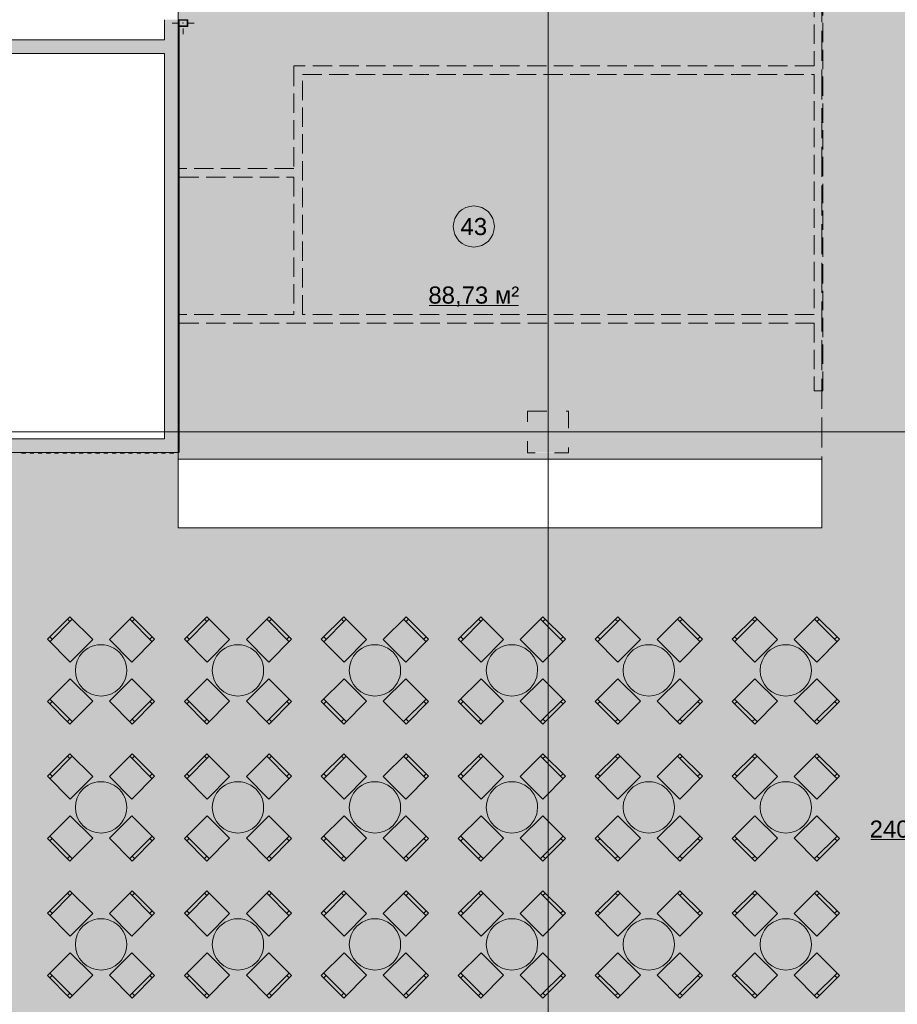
# Model space of a CAD drawing. Header units: millimetres. Extents: x 0 to 1184, y 0 to 836.
# Tile 80 of 256: x 184 to 313, y 546 to 690. Entities that reach past the tile are written whole.
import ezdxf
from ezdxf.xclip import XClip

# ---------------------------------------------------------------- set-up
doc = ezdxf.new("R2010")
doc.units = ezdxf.units.MM
doc.header["$MEASUREMENT"] = 0
doc.header["$XCLIPFRAME"] = 0
for name, pattern in [('Wipeout_Contour', [1000, 0, -1000]), ('Невидимая', [3.912222, 2.822222, -1.09]), ('Штриховая', [5.644444, 2.822222, -2.822222])]:
    doc.linetypes.add(name, pattern=pattern)
for name, color, linetype in [('Интерьер - конструкции мебели', 7, 'Continuous'), ('Интерьер - Мебель', 7, 'Continuous'), ('Конструктив - ГКЛ', 7, 'Continuous'), ('Конструктив - Колонны', 7, 'Continuous'), ('Конструктив - стены бассейнов жб нов', 7, 'Continuous'), ('Конструктив - Стены Блок 200 нов', 7, 'Continuous'), ('Конструктив - Стены Внутр сущ.', 7, 'Continuous'), ('УЛИЦА_Стойки стропильные', 7, 'Continuous'), ('Элемент Модели - Зона', 7, 'Continuous'), ('Элемент Модели - Оси', 7, 'Continuous')]:
    doc.layers.add(name, color=color, linetype=linetype)
doc.styles.add('СГЕНЕРИР_СТИЛЬ_3', font='txt')

# ---------------------------------------------------------------- blocks, each defined once
blk = doc.blocks.new('Чертеж_4_4', base_point=(-278.48, 89.56))
at = {"layer": 'Интерьер - Мебель', "linetype": 'Continuous', "lineweight": 0, "true_color": 0xffffff}
for points in [[(191.73, 595.96), (195.02, 599.25), (191.7, 602.57), (188.41, 599.28)], [(197.46, 599.25), (200.75, 595.96), (204.07, 599.28), (200.78, 602.57)], [(211.73, 595.96), (215.02, 599.25), (211.7, 602.57), (208.41, 599.28)], [(217.46, 599.25), (220.75, 595.96), (224.07, 599.28), (220.78, 602.57)], [(231.73, 595.96), (235.02, 599.25), (231.7, 602.57), (228.41, 599.28)], [(237.46, 599.25), (240.75, 595.96), (244.07, 599.28), (240.78, 602.57)], [(251.73, 595.96), (255.02, 599.25), (251.7, 602.57), (248.41, 599.28)], [(257.46, 599.25), (260.75, 595.96), (264.07, 599.28), (260.78, 602.57)], [(271.73, 595.96), (275.02, 599.25), (271.7, 602.57), (268.41, 599.28)], [(277.46, 599.25), (280.75, 595.96), (284.07, 599.28), (280.78, 602.57)], [(291.73, 595.96), (295.02, 599.25), (291.7, 602.57), (288.41, 599.28)], [(297.46, 599.25), (300.75, 595.96), (304.07, 599.28), (300.78, 602.57)], [(193.59, 597.39, 1), (198.89, 592.09, 1)], [(213.59, 597.39, 1), (218.89, 592.09, 1)], [(233.59, 597.39, 1), (238.89, 592.09, 1)], [(253.59, 597.39, 1), (258.89, 592.09, 1)], [(273.59, 597.39, 1), (278.89, 592.09, 1)], [(293.59, 597.39, 1), (298.89, 592.09, 1)], [(195.02, 590.23), (191.73, 593.52), (188.41, 590.2), (191.7, 586.91)], [(200.75, 593.52), (197.46, 590.23), (200.78, 586.91), (204.07, 590.2)], [(215.02, 590.23), (211.73, 593.52), (208.41, 590.2), (211.7, 586.91)], [(220.75, 593.52), (217.46, 590.23), (220.78, 586.91), (224.07, 590.2)], [(235.02, 590.23), (231.73, 593.52), (228.41, 590.2), (231.7, 586.91)], [(240.75, 593.52), (237.46, 590.23), (240.78, 586.91), (244.07, 590.2)], [(255.02, 590.23), (251.73, 593.52), (248.41, 590.2), (251.7, 586.91)], [(260.75, 593.52), (257.46, 590.23), (260.78, 586.91), (264.07, 590.2)], [(275.02, 590.23), (271.73, 593.52), (268.41, 590.2), (271.7, 586.91)], [(280.75, 593.52), (277.46, 590.23), (280.78, 586.91), (284.07, 590.2)], [(295.02, 590.23), (291.73, 593.52), (288.41, 590.2), (291.7, 586.91)], [(300.75, 593.52), (297.46, 590.23), (300.78, 586.91), (304.07, 590.2)], [(191.73, 575.96), (195.02, 579.25), (191.7, 582.57), (188.41, 579.28)], [(197.46, 579.25), (200.75, 575.96), (204.07, 579.28), (200.78, 582.57)], [(211.73, 575.96), (215.02, 579.25), (211.7, 582.57), (208.41, 579.28)], [(217.46, 579.25), (220.75, 575.96), (224.07, 579.28), (220.78, 582.57)], [(231.73, 575.96), (235.02, 579.25), (231.7, 582.57), (228.41, 579.28)], [(237.46, 579.25), (240.75, 575.96), (244.07, 579.28), (240.78, 582.57)], [(251.73, 575.96), (255.02, 579.25), (251.7, 582.57), (248.41, 579.28)], [(257.46, 579.25), (260.75, 575.96), (264.07, 579.28), (260.78, 582.57)], [(271.73, 575.96), (275.02, 579.25), (271.7, 582.57), (268.41, 579.28)], [(277.46, 579.25), (280.75, 575.96), (284.07, 579.28), (280.78, 582.57)], [(291.73, 575.96), (295.02, 579.25), (291.7, 582.57), (288.41, 579.28)], [(297.46, 579.25), (300.75, 575.96), (304.07, 579.28), (300.78, 582.57)], [(193.59, 577.39, 1), (198.89, 572.09, 1)], [(213.59, 577.39, 1), (218.89, 572.09, 1)], [(233.59, 577.39, 1), (238.89, 572.09, 1)], [(253.59, 577.39, 1), (258.89, 572.09, 1)], [(273.59, 577.39, 1), (278.89, 572.09, 1)], [(293.59, 577.39, 1), (298.89, 572.09, 1)], [(195.02, 570.23), (191.73, 573.52), (188.41, 570.2), (191.7, 566.91)], [(200.75, 573.52), (197.46, 570.23), (200.78, 566.91), (204.07, 570.2)], [(215.02, 570.23), (211.73, 573.52), (208.41, 570.2), (211.7, 566.91)], [(220.75, 573.52), (217.46, 570.23), (220.78, 566.91), (224.07, 570.2)], [(235.02, 570.23), (231.73, 573.52), (228.41, 570.2), (231.7, 566.91)], [(240.75, 573.52), (237.46, 570.23), (240.78, 566.91), (244.07, 570.2)], [(255.02, 570.23), (251.73, 573.52), (248.41, 570.2), (251.7, 566.91)], [(260.75, 573.52), (257.46, 570.23), (260.78, 566.91), (264.07, 570.2)], [(275.02, 570.23), (271.73, 573.52), (268.41, 570.2), (271.7, 566.91)], [(280.75, 573.52), (277.46, 570.23), (280.78, 566.91), (284.07, 570.2)], [(295.02, 570.23), (291.73, 573.52), (288.41, 570.2), (291.7, 566.91)], [(300.75, 573.52), (297.46, 570.23), (300.78, 566.91), (304.07, 570.2)], [(191.73, 555.96), (195.02, 559.25), (191.7, 562.57), (188.41, 559.28)], [(197.46, 559.25), (200.75, 555.96), (204.07, 559.28), (200.78, 562.57)], [(211.73, 555.96), (215.02, 559.25), (211.7, 562.57), (208.41, 559.28)], [(217.46, 559.25), (220.75, 555.96), (224.07, 559.28), (220.78, 562.57)], [(231.73, 555.96), (235.02, 559.25), (231.7, 562.57), (228.41, 559.28)], [(237.46, 559.25), (240.75, 555.96), (244.07, 559.28), (240.78, 562.57)], [(251.73, 555.96), (255.02, 559.25), (251.7, 562.57), (248.41, 559.28)], [(257.46, 559.25), (260.75, 555.96), (264.07, 559.28), (260.78, 562.57)], [(271.73, 555.96), (275.02, 559.25), (271.7, 562.57), (268.41, 559.28)], [(277.46, 559.25), (280.75, 555.96), (284.07, 559.28), (280.78, 562.57)], [(291.73, 555.96), (295.02, 559.25), (291.7, 562.57), (288.41, 559.28)], [(297.46, 559.25), (300.75, 555.96), (304.07, 559.28), (300.78, 562.57)], [(193.59, 557.39, 1), (198.89, 552.09, 1)], [(213.59, 557.39, 1), (218.89, 552.09, 1)], [(233.59, 557.39, 1), (238.89, 552.09, 1)], [(253.59, 557.39, 1), (258.89, 552.09, 1)], [(273.59, 557.39, 1), (278.89, 552.09, 1)], [(293.59, 557.39, 1), (298.89, 552.09, 1)], [(195.02, 550.23), (191.73, 553.52), (188.41, 550.2), (191.7, 546.91)], [(200.75, 553.52), (197.46, 550.23), (200.78, 546.91), (204.07, 550.2)], [(215.02, 550.23), (211.73, 553.52), (208.41, 550.2), (211.7, 546.91)], [(220.75, 553.52), (217.46, 550.23), (220.78, 546.91), (224.07, 550.2)], [(235.02, 550.23), (231.73, 553.52), (228.41, 550.2), (231.7, 546.91)], [(240.75, 553.52), (237.46, 550.23), (240.78, 546.91), (244.07, 550.2)], [(255.02, 550.23), (251.73, 553.52), (248.41, 550.2), (251.7, 546.91)], [(260.75, 553.52), (257.46, 550.23), (260.78, 546.91), (264.07, 550.2)], [(275.02, 550.23), (271.73, 553.52), (268.41, 550.2), (271.7, 546.91)], [(280.75, 553.52), (277.46, 550.23), (280.78, 546.91), (284.07, 550.2)], [(295.02, 550.23), (291.73, 553.52), (288.41, 550.2), (291.7, 546.91)], [(300.75, 553.52), (297.46, 550.23), (300.78, 546.91), (304.07, 550.2)]]:
    blk.add_hatch(color=7, dxfattribs=at).paths.add_polyline_path(points)
at = {"layer": 'Конструктив - ГКЛ', "linetype": 'Continuous', "lineweight": 0, "true_color": 0x606060}
for points in [[(207.52, 626.56), (207.64, 626.56), (207.64, 688.72), (207.52, 688.72)], [(207.6, 688.8), (207.64, 688.8), (207.64, 689.64), (207.6, 689.64)], [(82.62, 626.44), (83.27, 626.44), (83.27, 626.51), (83.87, 626.51), (83.87, 626.44), (84.47, 626.44), (84.47, 626.51), (85.07, 626.51), (85.07, 626.44), (85.67, 626.44), (85.67, 626.51), (86.27, 626.51), (86.27, 626.44), (86.87, 626.44), (86.87, 626.51), (87.47, 626.51), (87.47, 626.44), (88.07, 626.44), (88.07, 626.51), (88.67, 626.51), (88.67, 626.44), (89.27, 626.44), (89.27, 626.51), (89.87, 626.51), (89.87, 626.44), (90.47, 626.44), (90.47, 626.51), (91.07, 626.51), (91.07, 626.44), (91.67, 626.44), (91.67, 626.51), (92.27, 626.51), (92.27, 626.44), (92.87, 626.44), (92.87, 626.51), (93.47, 626.51), (93.47, 626.44), (94.07, 626.44), (94.07, 626.51), (94.67, 626.51), (94.67, 626.44), (95.27, 626.44), (95.27, 626.51), (95.87, 626.51), (95.87, 626.44), (96.47, 626.44), (96.47, 626.51), (97.07, 626.51), (97.07, 626.44), (97.67, 626.44), (97.67, 626.51), (98.27, 626.51), (98.27, 626.44), (98.87, 626.44), (98.87, 626.51), (99.47, 626.51), (99.47, 626.44), (100.07, 626.44), (100.07, 626.51), (100.67, 626.51), (100.67, 626.44), (101.27, 626.44), (101.27, 626.51), (101.87, 626.51), (101.87, 626.44), (102.47, 626.44), (102.47, 626.51), (103.07, 626.51), (103.07, 626.44), (103.67, 626.44), (103.67, 626.51), (104.27, 626.51), (104.27, 626.44), (104.87, 626.44), (104.87, 626.51), (105.47, 626.51), (105.47, 626.44), (106.07, 626.44), (106.07, 626.51), (106.67, 626.51), (106.67, 626.44), (107.27, 626.44), (107.27, 626.51), (107.87, 626.51), (107.87, 626.44), (157.65, 626.44), (157.65, 626.51), (158.25, 626.51), (158.25, 626.44), (158.85, 626.44), (158.85, 626.51), (159.45, 626.51), (159.45, 626.44), (160.05, 626.44), (160.05, 626.51), (160.65, 626.51), (160.65, 626.44), (161.25, 626.44), (161.25, 626.51), (161.85, 626.51), (161.85, 626.44), (162.45, 626.44), (162.45, 626.51), (163.05, 626.51), (163.05, 626.44), (163.65, 626.44), (163.65, 626.51), (164.25, 626.51), (164.25, 626.44), (164.85, 626.44), (164.85, 626.51), (165.45, 626.51), (165.45, 626.44), (166.05, 626.44), (166.05, 626.51), (166.65, 626.51), (166.65, 626.44), (167.25, 626.44), (167.25, 626.51), (167.85, 626.51), (167.85, 626.44), (168.45, 626.44), (168.45, 626.51), (169.05, 626.51), (169.05, 626.44), (169.65, 626.44), (169.65, 626.51), (170.25, 626.51), (170.25, 626.44), (182.85, 626.44), (182.85, 626.51), (183.45, 626.51), (183.45, 626.44), (184.05, 626.44), (184.05, 626.51), (184.65, 626.51), (184.65, 626.44), (185.25, 626.44), (185.25, 626.51), (185.85, 626.51), (185.85, 626.44), (186.45, 626.44), (186.45, 626.51), (187.05, 626.51), (187.05, 626.44), (187.65, 626.44), (187.65, 626.51), (188.25, 626.51), (188.25, 626.44), (188.85, 626.44), (188.85, 626.51), (189.45, 626.51), (189.45, 626.44), (190.05, 626.44), (190.05, 626.51), (190.65, 626.51), (190.65, 626.44), (191.25, 626.44), (191.25, 626.51), (191.85, 626.51), (191.85, 626.44), (192.45, 626.44), (192.45, 626.51), (193.05, 626.51), (193.05, 626.44), (193.65, 626.44), (193.65, 626.51), (194.25, 626.51), (194.25, 626.44), (194.85, 626.44), (194.85, 626.51), (195.45, 626.51), (195.45, 626.44), (196.05, 626.44), (196.05, 626.51), (196.65, 626.51), (196.65, 626.44), (197.25, 626.44), (197.25, 626.51), (197.85, 626.51), (197.85, 626.44), (198.45, 626.44), (198.45, 626.51), (199.05, 626.51), (199.05, 626.44), (199.65, 626.44), (199.65, 626.51), (200.25, 626.51), (200.25, 626.44), (200.85, 626.44), (200.85, 626.51), (201.45, 626.51), (201.45, 626.44), (202.05, 626.44), (202.05, 626.51), (202.65, 626.51), (202.65, 626.44), (203.25, 626.44), (203.25, 626.51), (203.85, 626.51), (203.85, 626.44), (204.45, 626.44), (204.45, 626.51), (205.05, 626.51), (205.05, 626.44), (205.65, 626.44), (205.65, 626.51), (206.25, 626.51), (206.25, 626.44), (206.85, 626.44), (206.85, 626.51), (207.45, 626.51), (207.45, 626.44), (207.52, 626.44), (207.52, 626.56), (82.62, 626.56)]]:
    blk.add_hatch(color=251, dxfattribs=at).paths.add_polyline_path(points)
at = {"layer": 'Конструктив - Колонны', "linetype": 'Continuous', "lineweight": 0, "true_color": 0x000000}
blk.add_hatch(color=18, dxfattribs=at).paths.add_polyline_path([(264.52, 632.56), (258.52, 632.56), (258.52, 626.56), (264.52, 626.56)])
at = {"layer": 'Конструктив - стены бассейнов жб нов', "linetype": 'Continuous', "lineweight": 0, "true_color": 0x606060}
blk.add_hatch(color=251, dxfattribs=at).paths.add_polyline_path([(82.62, 626.44), (83.27, 626.44), (83.27, 626.51), (83.87, 626.51), (83.87, 626.44), (84.47, 626.44), (84.47, 626.51), (85.07, 626.51), (85.07, 626.44), (85.67, 626.44), (85.67, 626.51), (86.27, 626.51), (86.27, 626.44), (86.87, 626.44), (86.87, 626.51), (87.47, 626.51), (87.47, 626.44), (88.07, 626.44), (88.07, 626.51), (88.67, 626.51), (88.67, 626.44), (89.27, 626.44), (89.27, 626.51), (89.87, 626.51), (89.87, 626.44), (90.47, 626.44), (90.47, 626.51), (91.07, 626.51), (91.07, 626.44), (91.67, 626.44), (91.67, 626.51), (92.27, 626.51), (92.27, 626.44), (92.87, 626.44), (92.87, 626.51), (93.47, 626.51), (93.47, 626.44), (94.07, 626.44), (94.07, 626.51), (94.67, 626.51), (94.67, 626.44), (95.27, 626.44), (95.27, 626.51), (95.87, 626.51), (95.87, 626.44), (96.47, 626.44), (96.47, 626.51), (97.07, 626.51), (97.07, 626.44), (97.67, 626.44), (97.67, 626.51), (98.27, 626.51), (98.27, 626.44), (98.87, 626.44), (98.87, 626.51), (99.47, 626.51), (99.47, 626.44), (100.07, 626.44), (100.07, 626.51), (100.67, 626.51), (100.67, 626.44), (101.27, 626.44), (101.27, 626.51), (101.87, 626.51), (101.87, 626.44), (102.47, 626.44), (102.47, 626.51), (103.07, 626.51), (103.07, 626.44), (103.67, 626.44), (103.67, 626.51), (104.27, 626.51), (104.27, 626.44), (104.87, 626.44), (104.87, 626.51), (105.47, 626.51), (105.47, 626.44), (106.07, 626.44), (106.07, 626.51), (106.67, 626.51), (106.67, 626.44), (107.27, 626.44), (107.27, 626.51), (107.87, 626.51), (107.87, 626.44), (157.65, 626.44), (157.65, 626.51), (158.25, 626.51), (158.25, 626.44), (158.85, 626.44), (158.85, 626.51), (159.45, 626.51), (159.45, 626.44), (160.05, 626.44), (160.05, 626.51), (160.65, 626.51), (160.65, 626.44), (161.25, 626.44), (161.25, 626.51), (161.85, 626.51), (161.85, 626.44), (162.45, 626.44), (162.45, 626.51), (163.05, 626.51), (163.05, 626.44), (163.65, 626.44), (163.65, 626.51), (164.25, 626.51), (164.25, 626.44), (164.85, 626.44), (164.85, 626.51), (165.45, 626.51), (165.45, 626.44), (166.05, 626.44), (166.05, 626.51), (166.65, 626.51), (166.65, 626.44), (167.25, 626.44), (167.25, 626.51), (167.85, 626.51), (167.85, 626.44), (168.45, 626.44), (168.45, 626.51), (169.05, 626.51), (169.05, 626.44), (169.65, 626.44), (169.65, 626.51), (170.25, 626.51), (170.25, 626.44), (182.85, 626.44), (182.85, 626.51), (183.45, 626.51), (183.45, 626.44), (184.05, 626.44), (184.05, 626.51), (184.65, 626.51), (184.65, 626.44), (185.25, 626.44), (185.25, 626.51), (185.85, 626.51), (185.85, 626.44), (186.45, 626.44), (186.45, 626.51), (187.05, 626.51), (187.05, 626.44), (187.65, 626.44), (187.65, 626.51), (188.25, 626.51), (188.25, 626.44), (188.85, 626.44), (188.85, 626.51), (189.45, 626.51), (189.45, 626.44), (190.05, 626.44), (190.05, 626.51), (190.65, 626.51), (190.65, 626.44), (191.25, 626.44), (191.25, 626.51), (191.85, 626.51), (191.85, 626.44), (192.45, 626.44), (192.45, 626.51), (193.05, 626.51), (193.05, 626.44), (193.65, 626.44), (193.65, 626.51), (194.25, 626.51), (194.25, 626.44), (194.85, 626.44), (194.85, 626.51), (195.45, 626.51), (195.45, 626.44), (196.05, 626.44), (196.05, 626.51), (196.65, 626.51), (196.65, 626.44), (197.25, 626.44), (197.25, 626.51), (197.85, 626.51), (197.85, 626.44), (198.45, 626.44), (198.45, 626.51), (199.05, 626.51), (199.05, 626.44), (199.65, 626.44), (199.65, 626.51), (200.25, 626.51), (200.25, 626.44), (200.85, 626.44), (200.85, 626.51), (201.45, 626.51), (201.45, 626.44), (202.05, 626.44), (202.05, 626.51), (202.65, 626.51), (202.65, 626.44), (203.25, 626.44), (203.25, 626.51), (203.85, 626.51), (203.85, 626.44), (204.45, 626.44), (204.45, 626.51), (205.05, 626.51), (205.05, 626.44), (205.65, 626.44), (205.65, 626.51), (206.25, 626.51), (206.25, 626.44), (206.85, 626.44), (206.85, 626.51), (207.45, 626.51), (207.45, 626.44), (207.52, 626.44), (207.52, 626.56), (82.62, 626.56)])
at = {"layer": 'Конструктив - Стены Внутр сущ.', "linetype": 'Continuous', "lineweight": 0, "true_color": 0x000000}
for points in [[(205.52, 628.56), (207.52, 628.56), (207.52, 689.72), (205.52, 689.72)], [(205.52, 686.79), (82.62, 686.79), (82.62, 684.79), (205.52, 684.79)], [(174.52, 628.56), (174.52, 626.56), (205.52, 626.56), (205.52, 628.56)], [(207.52, 628.56), (205.52, 628.56), (207.52, 626.56)], [(205.52, 628.56), (205.52, 626.56), (207.52, 626.56)]]:
    blk.add_hatch(color=18, dxfattribs=at).paths.add_polyline_path(points)
at = {"layer": 'УЛИЦА_Стойки стропильные', "linetype": 'Continuous', "lineweight": 0, "true_color": 0x424b4b}
for points in [[(207.52, 688.72), (207.64, 688.72), (207.64, 688.8), (207.6, 688.8), (207.6, 689.64), (207.64, 689.64), (207.64, 689.72), (207.52, 689.72)], [(207.69, 689.72), (207.64, 689.72), (207.64, 689.64), (207.69, 689.64)], [(207.64, 688.72), (207.69, 688.72), (207.69, 688.8), (207.64, 688.8)], [(208.92, 689.72), (207.69, 689.72), (207.69, 689.64), (208.84, 689.64), (208.84, 688.8), (207.69, 688.8), (207.69, 688.72), (208.92, 688.72)]]:
    blk.add_hatch(color=139, dxfattribs=at).paths.add_polyline_path(points)
at = {"layer": 'Элемент Модели - Зона', "linetype": 'Continuous', "lineweight": 0, "true_color": 0xd0cde4}
blk.add_hatch(color=254, dxfattribs=at).paths.add_polyline_path([(82.62, 541.14), (82.62, 539.14), (83.02, 539.14), (83.02, 542.56), (89.02, 542.56), (89.02, 539.56), (168.52, 539.56), (168.52, 542.56), (174.52, 542.56), (174.52, 539.56), (258.52, 539.56), (258.52, 542.56), (264.52, 542.56), (264.52, 539.14), (331.77, 539.14), (331.77, 631.69), (331.88, 631.69), (331.88, 686.86), (327.32, 686.86), (327.32, 720.36), (324.52, 720.36), (324.52, 722.76), (348.32, 722.76), (348.32, 734.56), (280.72, 734.56), (280.72, 722.76), (309.52, 722.76), (309.52, 720.36), (301.52, 720.36), (301.52, 615.56), (207.52, 615.56), (207.52, 626.56), (82.62, 626.56), (82.62, 626.06)])
at = {"layer": 'Элемент Модели - Зона', "linetype": 'Continuous', "lineweight": 0, "true_color": 0x4a316d}
h = blk.add_hatch(color=187, dxfattribs=at)
h.paths.add_polyline_path([(207.52, 615.56), (301.52, 615.56), (301.52, 720.36), (258.52, 720.36), (207.52, 720.36)])
h.paths.add_polyline_path([(258.52, 632.56), (264.52, 632.56), (264.52, 626.51), (258.52, 626.51)], flags=0)
at = {"layer": 'Интерьер - конструкции мебели', "color": 7, "linetype": 'Continuous', "lineweight": 15, "flags": 128}
blk.add_lwpolyline([(301.52, 625.55), (207.52, 625.55), (207.52, 615.56), (301.52, 615.56)], close=True, dxfattribs=at)
at = {"layer": 'Интерьер - Мебель', "color": 7, "linetype": 'Continuous', "lineweight": 15}
for p, q in [((188.76, 598.93), (192.05, 602.22)), ((191.7, 601.87), (191.34, 602.22)), ((200.43, 602.22), (203.72, 598.93)), ((200.78, 601.87), (201.14, 602.22)), ((208.76, 598.93), (212.05, 602.22)), ((211.7, 601.87), (211.34, 602.22)), ((220.43, 602.22), (223.72, 598.93)), ((220.78, 601.87), (221.14, 602.22)), ((228.76, 598.93), (232.05, 602.22)), ((231.7, 601.87), (231.34, 602.22)), ((240.43, 602.22), (243.72, 598.93)), ((240.78, 601.87), (241.14, 602.22)), ((248.76, 598.93), (252.05, 602.22)), ((251.7, 601.87), (251.34, 602.22)), ((260.43, 602.22), (263.72, 598.93)), ((260.78, 601.87), (261.14, 602.22)), ((268.76, 598.93), (272.05, 602.22)), ((271.7, 601.87), (271.34, 602.22)), ((280.43, 602.22), (283.72, 598.93)), ((280.78, 601.87), (281.14, 602.22)), ((288.76, 598.93), (292.05, 602.22)), ((291.7, 601.87), (291.34, 602.22)), ((300.43, 602.22), (303.72, 598.93)), ((300.78, 601.87), (301.14, 602.22)), ((189.12, 599.28), (188.76, 599.64)), ((203.36, 599.28), (203.72, 599.64)), ((209.12, 599.28), (208.76, 599.64)), ((223.36, 599.28), (223.72, 599.64)), ((229.12, 599.28), (228.76, 599.64)), ((243.36, 599.28), (243.72, 599.64)), ((249.12, 599.28), (248.76, 599.64)), ((263.36, 599.28), (263.72, 599.64)), ((269.12, 599.28), (268.76, 599.64)), ((283.36, 599.28), (283.72, 599.64)), ((289.12, 599.28), (288.76, 599.64)), ((303.36, 599.28), (303.72, 599.64)), ((192.05, 587.26), (188.76, 590.55)), ((189.12, 590.2), (188.76, 589.84)), ((203.72, 590.55), (200.43, 587.26)), ((203.36, 590.2), (203.72, 589.84)), ((212.05, 587.26), (208.76, 590.55)), ((209.12, 590.2), (208.76, 589.84)), ((223.72, 590.55), (220.43, 587.26)), ((223.36, 590.2), (223.72, 589.84)), ((232.05, 587.26), (228.76, 590.55)), ((229.12, 590.2), (228.76, 589.84)), ((243.72, 590.55), (240.43, 587.26)), ((243.36, 590.2), (243.72, 589.84)), ((252.05, 587.26), (248.76, 590.55)), ((249.12, 590.2), (248.76, 589.84)), ((263.72, 590.55), (260.43, 587.26)), ((263.36, 590.2), (263.72, 589.84)), ((272.05, 587.26), (268.76, 590.55)), ((269.12, 590.2), (268.76, 589.84)), ((283.72, 590.55), (280.43, 587.26)), ((283.36, 590.2), (283.72, 589.84)), ((292.05, 587.26), (288.76, 590.55)), ((289.12, 590.2), (288.76, 589.84)), ((303.72, 590.55), (300.43, 587.26)), ((303.36, 590.2), (303.72, 589.84)), ((191.7, 587.62), (191.34, 587.26)), ((200.78, 587.62), (201.14, 587.26)), ((211.7, 587.62), (211.34, 587.26)), ((220.78, 587.62), (221.14, 587.26)), ((231.7, 587.62), (231.34, 587.26)), ((240.78, 587.62), (241.14, 587.26)), ((251.7, 587.62), (251.34, 587.26)), ((260.78, 587.62), (261.14, 587.26)), ((271.7, 587.62), (271.34, 587.26)), ((280.78, 587.62), (281.14, 587.26)), ((291.7, 587.62), (291.34, 587.26)), ((300.78, 587.62), (301.14, 587.26)), ((188.76, 578.93), (192.05, 582.22)), ((191.7, 581.87), (191.34, 582.22)), ((200.43, 582.22), (203.72, 578.93)), ((200.78, 581.87), (201.14, 582.22)), ((208.76, 578.93), (212.05, 582.22)), ((211.7, 581.87), (211.34, 582.22)), ((220.43, 582.22), (223.72, 578.93)), ((220.78, 581.87), (221.14, 582.22)), ((228.76, 578.93), (232.05, 582.22)), ((231.7, 581.87), (231.34, 582.22)), ((240.43, 582.22), (243.72, 578.93)), ((240.78, 581.87), (241.14, 582.22)), ((248.76, 578.93), (252.05, 582.22)), ((251.7, 581.87), (251.34, 582.22)), ((260.43, 582.22), (263.72, 578.93)), ((260.78, 581.87), (261.14, 582.22)), ((268.76, 578.93), (272.05, 582.22)), ((271.7, 581.87), (271.34, 582.22)), ((280.43, 582.22), (283.72, 578.93)), ((280.78, 581.87), (281.14, 582.22)), ((288.76, 578.93), (292.05, 582.22)), ((291.7, 581.87), (291.34, 582.22)), ((300.43, 582.22), (303.72, 578.93)), ((300.78, 581.87), (301.14, 582.22)), ((189.12, 579.28), (188.76, 579.64)), ((203.36, 579.28), (203.72, 579.64)), ((209.12, 579.28), (208.76, 579.64)), ((223.36, 579.28), (223.72, 579.64)), ((229.12, 579.28), (228.76, 579.64)), ((243.36, 579.28), (243.72, 579.64)), ((249.12, 579.28), (248.76, 579.64)), ((263.36, 579.28), (263.72, 579.64)), ((269.12, 579.28), (268.76, 579.64)), ((283.36, 579.28), (283.72, 579.64)), ((289.12, 579.28), (288.76, 579.64)), ((303.36, 579.28), (303.72, 579.64)), ((192.05, 567.26), (188.76, 570.55)), ((189.12, 570.2), (188.76, 569.84)), ((203.72, 570.55), (200.43, 567.26)), ((203.36, 570.2), (203.72, 569.84)), ((212.05, 567.26), (208.76, 570.55)), ((209.12, 570.2), (208.76, 569.84)), ((223.72, 570.55), (220.43, 567.26)), ((223.36, 570.2), (223.72, 569.84)), ((232.05, 567.26), (228.76, 570.55)), ((229.12, 570.2), (228.76, 569.84)), ((243.72, 570.55), (240.43, 567.26)), ((243.36, 570.2), (243.72, 569.84)), ((252.05, 567.26), (248.76, 570.55)), ((249.12, 570.2), (248.76, 569.84)), ((263.72, 570.55), (260.43, 567.26)), ((263.36, 570.2), (263.72, 569.84)), ((272.05, 567.26), (268.76, 570.55)), ((269.12, 570.2), (268.76, 569.84)), ((283.72, 570.55), (280.43, 567.26)), ((283.36, 570.2), (283.72, 569.84)), ((292.05, 567.26), (288.76, 570.55)), ((289.12, 570.2), (288.76, 569.84)), ((303.72, 570.55), (300.43, 567.26)), ((303.36, 570.2), (303.72, 569.84)), ((191.7, 567.62), (191.34, 567.26)), ((200.78, 567.62), (201.14, 567.26)), ((211.7, 567.62), (211.34, 567.26)), ((220.78, 567.62), (221.14, 567.26)), ((231.7, 567.62), (231.34, 567.26)), ((240.78, 567.62), (241.14, 567.26)), ((251.7, 567.62), (251.34, 567.26)), ((260.78, 567.62), (261.14, 567.26)), ((271.7, 567.62), (271.34, 567.26)), ((280.78, 567.62), (281.14, 567.26)), ((291.7, 567.62), (291.34, 567.26)), ((300.78, 567.62), (301.14, 567.26)), ((188.76, 558.93), (192.05, 562.22)), ((191.7, 561.87), (191.34, 562.22)), ((200.43, 562.22), (203.72, 558.93)), ((200.78, 561.87), (201.14, 562.22)), ((208.76, 558.93), (212.05, 562.22)), ((211.7, 561.87), (211.34, 562.22)), ((220.43, 562.22), (223.72, 558.93)), ((220.78, 561.87), (221.14, 562.22)), ((228.76, 558.93), (232.05, 562.22)), ((231.7, 561.87), (231.34, 562.22)), ((240.43, 562.22), (243.72, 558.93)), ((240.78, 561.87), (241.14, 562.22)), ((248.76, 558.93), (252.05, 562.22)), ((251.7, 561.87), (251.34, 562.22)), ((260.43, 562.22), (263.72, 558.93)), ((260.78, 561.87), (261.14, 562.22)), ((268.76, 558.93), (272.05, 562.22)), ((271.7, 561.87), (271.34, 562.22)), ((280.43, 562.22), (283.72, 558.93)), ((280.78, 561.87), (281.14, 562.22)), ((288.76, 558.93), (292.05, 562.22)), ((291.7, 561.87), (291.34, 562.22)), ((300.43, 562.22), (303.72, 558.93)), ((300.78, 561.87), (301.14, 562.22)), ((189.12, 559.28), (188.76, 559.64)), ((203.36, 559.28), (203.72, 559.64)), ((209.12, 559.28), (208.76, 559.64)), ((223.36, 559.28), (223.72, 559.64)), ((229.12, 559.28), (228.76, 559.64)), ((243.36, 559.28), (243.72, 559.64)), ((249.12, 559.28), (248.76, 559.64)), ((263.36, 559.28), (263.72, 559.64)), ((269.12, 559.28), (268.76, 559.64)), ((283.36, 559.28), (283.72, 559.64)), ((289.12, 559.28), (288.76, 559.64)), ((303.36, 559.28), (303.72, 559.64)), ((192.05, 547.26), (188.76, 550.55)), ((203.72, 550.55), (200.43, 547.26)), ((212.05, 547.26), (208.76, 550.55)), ((223.72, 550.55), (220.43, 547.26)), ((232.05, 547.26), (228.76, 550.55)), ((243.72, 550.55), (240.43, 547.26)), ((252.05, 547.26), (248.76, 550.55)), ((263.72, 550.55), (260.43, 547.26)), ((272.05, 547.26), (268.76, 550.55)), ((283.72, 550.55), (280.43, 547.26)), ((292.05, 547.26), (288.76, 550.55)), ((303.72, 550.55), (300.43, 547.26)), ((189.12, 550.2), (188.76, 549.84)), ((203.36, 550.2), (203.72, 549.84)), ((209.12, 550.2), (208.76, 549.84)), ((223.36, 550.2), (223.72, 549.84)), ((229.12, 550.2), (228.76, 549.84)), ((243.36, 550.2), (243.72, 549.84)), ((249.12, 550.2), (248.76, 549.84)), ((263.36, 550.2), (263.72, 549.84)), ((269.12, 550.2), (268.76, 549.84)), ((283.36, 550.2), (283.72, 549.84)), ((289.12, 550.2), (288.76, 549.84)), ((303.36, 550.2), (303.72, 549.84)), ((191.7, 547.62), (191.34, 547.26)), ((200.78, 547.62), (201.14, 547.26)), ((211.7, 547.62), (211.34, 547.26)), ((220.78, 547.62), (221.14, 547.26)), ((231.7, 547.62), (231.34, 547.26)), ((240.78, 547.62), (241.14, 547.26)), ((251.7, 547.62), (251.34, 547.26)), ((260.78, 547.62), (261.14, 547.26)), ((271.7, 547.62), (271.34, 547.26)), ((280.78, 547.62), (281.14, 547.26)), ((291.7, 547.62), (291.34, 547.26)), ((300.78, 547.62), (301.14, 547.26))]:
    blk.add_line(p, q, dxfattribs=at)
at = {"layer": 'Интерьер - Мебель', "color": 7, "linetype": 'Continuous', "lineweight": 15, "flags": 128}
for points in [[(191.73, 595.96), (195.02, 599.25), (191.7, 602.57), (188.41, 599.28)], [(197.46, 599.25), (200.75, 595.96), (204.07, 599.28), (200.78, 602.57)], [(211.73, 595.96), (215.02, 599.25), (211.7, 602.57), (208.41, 599.28)], [(217.46, 599.25), (220.75, 595.96), (224.07, 599.28), (220.78, 602.57)], [(231.73, 595.96), (235.02, 599.25), (231.7, 602.57), (228.41, 599.28)], [(237.46, 599.25), (240.75, 595.96), (244.07, 599.28), (240.78, 602.57)], [(251.73, 595.96), (255.02, 599.25), (251.7, 602.57), (248.41, 599.28)], [(257.46, 599.25), (260.75, 595.96), (264.07, 599.28), (260.78, 602.57)], [(271.73, 595.96), (275.02, 599.25), (271.7, 602.57), (268.41, 599.28)], [(277.46, 599.25), (280.75, 595.96), (284.07, 599.28), (280.78, 602.57)], [(291.73, 595.96), (295.02, 599.25), (291.7, 602.57), (288.41, 599.28)], [(297.46, 599.25), (300.75, 595.96), (304.07, 599.28), (300.78, 602.57)], [(195.02, 590.23), (191.73, 593.52), (188.41, 590.2), (191.7, 586.91)], [(200.75, 593.52), (197.46, 590.23), (200.78, 586.91), (204.07, 590.2)], [(215.02, 590.23), (211.73, 593.52), (208.41, 590.2), (211.7, 586.91)], [(220.75, 593.52), (217.46, 590.23), (220.78, 586.91), (224.07, 590.2)], [(235.02, 590.23), (231.73, 593.52), (228.41, 590.2), (231.7, 586.91)], [(240.75, 593.52), (237.46, 590.23), (240.78, 586.91), (244.07, 590.2)], [(255.02, 590.23), (251.73, 593.52), (248.41, 590.2), (251.7, 586.91)], [(260.75, 593.52), (257.46, 590.23), (260.78, 586.91), (264.07, 590.2)], [(275.02, 590.23), (271.73, 593.52), (268.41, 590.2), (271.7, 586.91)], [(280.75, 593.52), (277.46, 590.23), (280.78, 586.91), (284.07, 590.2)], [(295.02, 590.23), (291.73, 593.52), (288.41, 590.2), (291.7, 586.91)], [(300.75, 593.52), (297.46, 590.23), (300.78, 586.91), (304.07, 590.2)], [(191.73, 575.96), (195.02, 579.25), (191.7, 582.57), (188.41, 579.28)], [(197.46, 579.25), (200.75, 575.96), (204.07, 579.28), (200.78, 582.57)], [(211.73, 575.96), (215.02, 579.25), (211.7, 582.57), (208.41, 579.28)], [(217.46, 579.25), (220.75, 575.96), (224.07, 579.28), (220.78, 582.57)], [(231.73, 575.96), (235.02, 579.25), (231.7, 582.57), (228.41, 579.28)], [(237.46, 579.25), (240.75, 575.96), (244.07, 579.28), (240.78, 582.57)], [(251.73, 575.96), (255.02, 579.25), (251.7, 582.57), (248.41, 579.28)], [(257.46, 579.25), (260.75, 575.96), (264.07, 579.28), (260.78, 582.57)], [(271.73, 575.96), (275.02, 579.25), (271.7, 582.57), (268.41, 579.28)], [(277.46, 579.25), (280.75, 575.96), (284.07, 579.28), (280.78, 582.57)], [(291.73, 575.96), (295.02, 579.25), (291.7, 582.57), (288.41, 579.28)], [(297.46, 579.25), (300.75, 575.96), (304.07, 579.28), (300.78, 582.57)], [(195.02, 570.23), (191.73, 573.52), (188.41, 570.2), (191.7, 566.91)], [(200.75, 573.52), (197.46, 570.23), (200.78, 566.91), (204.07, 570.2)], [(215.02, 570.23), (211.73, 573.52), (208.41, 570.2), (211.7, 566.91)], [(220.75, 573.52), (217.46, 570.23), (220.78, 566.91), (224.07, 570.2)], [(235.02, 570.23), (231.73, 573.52), (228.41, 570.2), (231.7, 566.91)], [(240.75, 573.52), (237.46, 570.23), (240.78, 566.91), (244.07, 570.2)], [(255.02, 570.23), (251.73, 573.52), (248.41, 570.2), (251.7, 566.91)], [(260.75, 573.52), (257.46, 570.23), (260.78, 566.91), (264.07, 570.2)], [(275.02, 570.23), (271.73, 573.52), (268.41, 570.2), (271.7, 566.91)], [(280.75, 573.52), (277.46, 570.23), (280.78, 566.91), (284.07, 570.2)], [(295.02, 570.23), (291.73, 573.52), (288.41, 570.2), (291.7, 566.91)], [(300.75, 573.52), (297.46, 570.23), (300.78, 566.91), (304.07, 570.2)], [(191.73, 555.96), (195.02, 559.25), (191.7, 562.57), (188.41, 559.28)], [(197.46, 559.25), (200.75, 555.96), (204.07, 559.28), (200.78, 562.57)], [(211.73, 555.96), (215.02, 559.25), (211.7, 562.57), (208.41, 559.28)], [(217.46, 559.25), (220.75, 555.96), (224.07, 559.28), (220.78, 562.57)], [(231.73, 555.96), (235.02, 559.25), (231.7, 562.57), (228.41, 559.28)], [(237.46, 559.25), (240.75, 555.96), (244.07, 559.28), (240.78, 562.57)], [(251.73, 555.96), (255.02, 559.25), (251.7, 562.57), (248.41, 559.28)], [(257.46, 559.25), (260.75, 555.96), (264.07, 559.28), (260.78, 562.57)], [(271.73, 555.96), (275.02, 559.25), (271.7, 562.57), (268.41, 559.28)], [(277.46, 559.25), (280.75, 555.96), (284.07, 559.28), (280.78, 562.57)], [(291.73, 555.96), (295.02, 559.25), (291.7, 562.57), (288.41, 559.28)], [(297.46, 559.25), (300.75, 555.96), (304.07, 559.28), (300.78, 562.57)], [(195.02, 550.23), (191.73, 553.52), (188.41, 550.2), (191.7, 546.91)], [(200.75, 553.52), (197.46, 550.23), (200.78, 546.91), (204.07, 550.2)], [(215.02, 550.23), (211.73, 553.52), (208.41, 550.2), (211.7, 546.91)], [(220.75, 553.52), (217.46, 550.23), (220.78, 546.91), (224.07, 550.2)], [(235.02, 550.23), (231.73, 553.52), (228.41, 550.2), (231.7, 546.91)], [(240.75, 553.52), (237.46, 550.23), (240.78, 546.91), (244.07, 550.2)], [(255.02, 550.23), (251.73, 553.52), (248.41, 550.2), (251.7, 546.91)], [(260.75, 553.52), (257.46, 550.23), (260.78, 546.91), (264.07, 550.2)], [(275.02, 550.23), (271.73, 553.52), (268.41, 550.2), (271.7, 546.91)], [(280.75, 553.52), (277.46, 550.23), (280.78, 546.91), (284.07, 550.2)], [(295.02, 550.23), (291.73, 553.52), (288.41, 550.2), (291.7, 546.91)], [(300.75, 553.52), (297.46, 550.23), (300.78, 546.91), (304.07, 550.2)]]:
    blk.add_lwpolyline(points, close=True, dxfattribs=at)
for points in [[(193.59, 597.39, 1), (198.89, 592.09, 1)], [(213.59, 597.39, 1), (218.89, 592.09, 1)], [(233.59, 597.39, 1), (238.89, 592.09, 1)], [(253.59, 597.39, 1), (258.89, 592.09, 1)], [(273.59, 597.39, 1), (278.89, 592.09, 1)], [(293.59, 597.39, 1), (298.89, 592.09, 1)], [(193.59, 577.39, 1), (198.89, 572.09, 1)], [(213.59, 577.39, 1), (218.89, 572.09, 1)], [(233.59, 577.39, 1), (238.89, 572.09, 1)], [(253.59, 577.39, 1), (258.89, 572.09, 1)], [(273.59, 577.39, 1), (278.89, 572.09, 1)], [(293.59, 577.39, 1), (298.89, 572.09, 1)], [(193.59, 557.39, 1), (198.89, 552.09, 1)], [(213.59, 557.39, 1), (218.89, 552.09, 1)], [(233.59, 557.39, 1), (238.89, 552.09, 1)], [(253.59, 557.39, 1), (258.89, 552.09, 1)], [(273.59, 557.39, 1), (278.89, 552.09, 1)], [(293.59, 557.39, 1), (298.89, 552.09, 1)]]:
    blk.add_lwpolyline(points, format="xyb", close=True, dxfattribs=at)
at = {"layer": 'Конструктив - ГКЛ', "color": 7, "linetype": 'Continuous', "lineweight": 15, "flags": 128}
for points in [[(207.52, 688.72), (207.52, 626.56)], [(207.64, 688.8), (207.64, 689.64)], [(207.64, 626.56), (207.64, 688.72)], [(207.52, 626.56), (174.52, 626.56)], [(184.65, 626.44), (185.25, 626.44)], [(185.85, 626.44), (186.45, 626.44)], [(187.05, 626.44), (187.65, 626.44)], [(188.25, 626.44), (188.85, 626.44)], [(189.45, 626.44), (190.05, 626.44)], [(190.65, 626.44), (191.25, 626.44)], [(191.85, 626.44), (192.45, 626.44)], [(193.05, 626.44), (193.65, 626.44)], [(194.25, 626.44), (194.85, 626.44)], [(195.45, 626.44), (196.05, 626.44)], [(196.65, 626.44), (197.25, 626.44)], [(197.85, 626.44), (198.45, 626.44)], [(199.05, 626.44), (199.65, 626.44)], [(200.25, 626.44), (200.85, 626.44)], [(201.45, 626.44), (202.05, 626.44)], [(202.65, 626.44), (203.25, 626.44)], [(203.85, 626.44), (204.45, 626.44)], [(205.05, 626.44), (205.65, 626.44)], [(206.25, 626.44), (206.85, 626.44)], [(207.45, 626.44), (207.52, 626.44)]]:
    blk.add_lwpolyline(points, dxfattribs=at)
at = {"layer": 'Конструктив - Колонны', "color": 7, "linetype": 'Continuous', "lineweight": 15}
for p, q in [((261.52, 630.36), (261.52, 633.36)), ((260.72, 629.56), (257.72, 629.56)), ((262.32, 629.56), (265.32, 629.56))]:
    blk.add_line(p, q, dxfattribs=at)
blk.add_point((261.52, 629.56), dxfattribs=at)
at = {"layer": 'Конструктив - стены бассейнов жб нов', "color": 7, "linetype": 'Continuous', "lineweight": 15, "flags": 128}
for points in [[(207.52, 626.56), (174.52, 626.56)], [(184.65, 626.44), (185.25, 626.44)], [(185.85, 626.44), (186.45, 626.44)], [(187.05, 626.44), (187.65, 626.44)], [(188.25, 626.44), (188.85, 626.44)], [(189.45, 626.44), (190.05, 626.44)], [(190.65, 626.44), (191.25, 626.44)], [(191.85, 626.44), (192.45, 626.44)], [(193.05, 626.44), (193.65, 626.44)], [(194.25, 626.44), (194.85, 626.44)], [(195.45, 626.44), (196.05, 626.44)], [(196.65, 626.44), (197.25, 626.44)], [(197.85, 626.44), (198.45, 626.44)], [(199.05, 626.44), (199.65, 626.44)], [(200.25, 626.44), (200.85, 626.44)], [(201.45, 626.44), (202.05, 626.44)], [(202.65, 626.44), (203.25, 626.44)], [(203.85, 626.44), (204.45, 626.44)], [(205.05, 626.44), (205.65, 626.44)], [(206.25, 626.44), (206.85, 626.44)], [(207.45, 626.44), (207.52, 626.44)]]:
    blk.add_lwpolyline(points, dxfattribs=at)
at = {"layer": 'Конструктив - Стены Блок 200 нов', "color": 7, "linetype": 'Невидимая', "lineweight": 15, "flags": 128}
for points in [[(300.4, 720.31), (300.4, 682.99)], [(301.65, 635.56), (301.65, 720.31)], [(224.4, 682.99), (224.4, 682.86)], [(300.4, 682.99), (224.4, 682.99)], [(224.4, 682.86), (224.4, 667.99)], [(225.65, 681.74), (300.4, 681.74)], [(225.65, 646.69), (225.65, 681.74)], [(300.4, 681.74), (300.4, 646.69)], [(207.64, 667.99), (207.64, 667.86)], [(207.64, 667.86), (207.64, 666.86)], [(207.64, 666.86), (207.64, 666.74)], [(224.4, 667.99), (207.69, 667.99)], [(207.69, 666.74), (224.4, 666.74)], [(224.4, 666.74), (224.4, 646.69)], [(207.64, 646.56), (207.64, 646.69)], [(207.64, 645.56), (207.64, 646.56)], [(207.64, 645.44), (207.64, 645.56)], [(224.4, 646.69), (207.69, 646.69)], [(207.69, 645.44), (300.4, 645.44)], [(300.4, 646.69), (225.65, 646.69)], [(300.4, 645.44), (300.4, 635.56)], [(300.52, 635.56), (300.4, 635.56)], [(301.52, 635.56), (300.52, 635.56)], [(301.65, 635.56), (301.52, 635.56)]]:
    blk.add_lwpolyline(points, dxfattribs=at)
at = {"layer": 'Конструктив - Стены Внутр сущ.', "color": 7, "linetype": 'Continuous', "lineweight": 15, "flags": 128}
for points in [[(205.52, 689.72), (205.52, 686.79)], [(207.52, 628.56), (207.52, 688.72)], [(205.52, 686.79), (82.62, 686.79)], [(82.62, 684.79), (205.52, 684.79)], [(205.52, 684.79), (205.52, 628.56)], [(205.52, 628.56), (174.52, 628.56)], [(207.52, 626.56), (207.52, 628.56)], [(174.52, 626.56), (207.52, 626.56)]]:
    blk.add_lwpolyline(points, dxfattribs=at)
at = {"layer": 'УЛИЦА_Стойки стропильные', "color": 7, "linetype": 'Continuous', "lineweight": 15}
for p, q in [((207.42, 689.22), (206.62, 689.22)), ((208.22, 688.42), (208.22, 687.62)), ((209.02, 689.22), (209.82, 689.22))]:
    blk.add_line(p, q, dxfattribs=at)
at = {"layer": 'УЛИЦА_Стойки стропильные', "color": 7, "linetype": 'Continuous', "lineweight": 15, "flags": 128}
for points in [[(207.64, 689.72), (207.52, 689.72)], [(207.69, 689.72), (207.64, 689.72)], [(207.69, 688.72), (208.92, 688.72), (208.92, 689.72), (207.69, 689.72)], [(207.69, 689.64), (208.84, 689.64), (208.84, 688.8), (207.69, 688.8)]]:
    blk.add_lwpolyline(points, dxfattribs=at)
at = {"layer": 'УЛИЦА_Стойки стропильные', "color": 7, "linetype": 'Continuous', "lineweight": 15}
blk.add_point((208.22, 689.22), dxfattribs=at)
at = {"layer": 'Элемент Модели - Зона', "color": 7, "linetype": 'Continuous', "lineweight": 15}
for p, q in [((244.18, 648), (257.19, 648)), ((308.64, 570.05), (323.54, 570.05))]:
    blk.add_line(p, q, dxfattribs=at)
at = {"layer": 'Элемент Модели - Зона', "color": 7, "linetype": 'Штриховая', "lineweight": 15, "flags": 128}
for points in [[(82.62, 541.14), (82.62, 539.14), (83.02, 539.14), (83.02, 542.56), (89.02, 542.56), (89.02, 539.56), (168.52, 539.56), (168.52, 542.56), (174.52, 542.56), (174.52, 539.56), (258.52, 539.56), (258.52, 542.56), (264.52, 542.56), (264.52, 539.14), (331.77, 539.14), (331.77, 631.69), (331.88, 631.69), (331.88, 686.86), (327.32, 686.86), (327.32, 720.36), (324.52, 720.36), (324.52, 722.76), (348.32, 722.76), (348.32, 734.56), (280.72, 734.56), (280.72, 722.76), (309.52, 722.76), (309.52, 720.36), (301.52, 720.36), (301.52, 615.56), (207.52, 615.56), (207.52, 626.56), (82.62, 626.56), (82.62, 626.06)], [(207.52, 615.56), (301.52, 615.56), (301.52, 720.36), (258.52, 720.36), (207.52, 720.36)], [(258.52, 632.56), (264.52, 632.56), (264.52, 626.51), (258.52, 626.51)]]:
    blk.add_lwpolyline(points, close=True, dxfattribs=at)
at = {"layer": 'Элемент Модели - Зона', "color": 7, "linetype": 'Continuous', "lineweight": 15, "flags": 128}
blk.add_lwpolyline([(253.68, 659.53, 1), (247.68, 659.53, 1)], format="xyb", close=True, dxfattribs=at)
at = {"layer": 'Элемент Модели - Оси', "color": 7, "linetype": 'Continuous', "lineweight": 15}
blk.add_line((57.32, 629.56), (1181.05, 629.56), dxfattribs=at)
at = {"layer": 'Элемент Модели - Зона', "color": 7, "linetype": 'Continuous', "lineweight": 15, "char_height": 2.5, "attachment_point": 5, "style": 'СГЕНЕРИР_СТИЛЬ_3'}
for s, insert in [('\\A1;{\\pqc;\\fArial|b0|i0|c204|p38;43}', (250.68, 659.51)), ('\\A1;{\\pqc;\\fArial|b0|i0|c204|p38;88,73 м²}', (250.68, 649.29)), ('\\A1;{\\pqc;\\fArial|b0|i0|c204|p38;240,93 м²}', (316.09, 571.34))]:
    blk.add_mtext(s, dxfattribs=dict(at, insert=insert))
at = {"color": 254, "linetype": 'Wipeout_Contour', "lineweight": 0, "ltscale": 2070.272002}
blk.add_wipeout([(301.52, 625.56), (291.52, 625.56), (301.52, 615.56)], dxfattribs=at).dxf.layer = 'Интерьер - конструкции мебели'
at = {"color": 254, "linetype": 'Wipeout_Contour', "lineweight": 0, "ltscale": 2679.903071}
blk.add_wipeout([(291.52, 625.56), (207.52, 625.56), (207.52, 615.56), (291.52, 615.56)], dxfattribs=at).dxf.layer = 'Интерьер - конструкции мебели'
at = {"layer": 'Интерьер - конструкции мебели', "color": 7, "linetype": 'Continuous', "lineweight": 15, "flags": 128}
blk.add_lwpolyline([(207.52, 615.56), (207.52, 625.56)], dxfattribs=at)
at = {"layer": 'Конструктив - Колонны', "color": 7, "linetype": 'Continuous', "lineweight": 15}
blk.add_line((261.52, 628.76), (261.52, 625.76), dxfattribs=at)
at = {"layer": 'Элемент Модели - Оси', "color": 7, "linetype": 'Continuous', "lineweight": 15}
blk.add_line((261.52, 828.73), (261.52, 166.93), dxfattribs=at)
at = {"color": 254, "linetype": 'Wipeout_Contour', "lineweight": 0, "ltscale": 2056.466735}
blk.add_wipeout([(291.52, 615.56), (301.52, 615.56), (291.52, 625.56)], dxfattribs=at).dxf.layer = 'Интерьер - конструкции мебели'
at = {"layer": 'Интерьер - конструкции мебели', "color": 7, "linetype": 'Continuous', "lineweight": 15, "flags": 128}
for points in [[(291.52, 625.56), (207.52, 625.56)], [(301.52, 625.56), (291.52, 625.56)], [(301.52, 615.56), (301.52, 625.56)], [(207.52, 615.56), (301.52, 615.56)]]:
    blk.add_lwpolyline(points, dxfattribs=at)

msp = doc.modelspace()

# ---------------------------------------------------------------- block references
at = {"color": 161, "linetype": 'Continuous', "lineweight": 40, "true_color": 0x83aefe}
ref = msp.add_blockref('Чертеж_4_4', (-278.48, 89.56), dxfattribs=at)
XClip(ref).set_block_clipping_path([(57.3201676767, 166.9277917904), (1181.0522393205, 828.727105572)])

doc.saveas('drawing.dxf')
